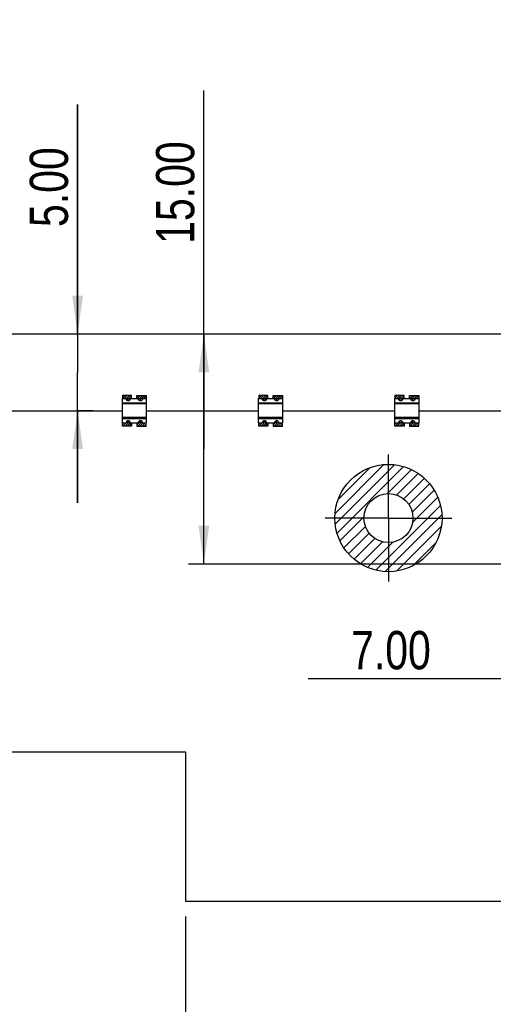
# Model space of a CAD drawing. Header units: millimetres. Extents: x 0 to 420, y 0 to 297.
# Tile 9 of 13: x 161 to 192, y 181 to 245. Entities that reach past the tile are written whole.
import ezdxf

# ---------------------------------------------------------------- set-up
doc = ezdxf.new("R2010")
doc.units = ezdxf.units.MM
doc.header["$LTSCALE"] = 23.1
doc.linetypes.add('CENTER', pattern=[0.6, 0.375, -0.075, 0.075, -0.075])
doc.layers.get('0').update_dxf_attribs({"linetype": 'CONTINUOUS'})
doc.layers.add('02___PRT_ALL_AXES', color=7, linetype='CONTINUOUS')
doc.layers.add('03___PRT_ALL_CURVES', color=7, linetype='CONTINUOUS')
doc.styles.get("Standard").update_dxf_attribs({"font": 'txt', "width": 0.8})
doc.dimstyles.new('DIMSTYLE_1', dxfattribs={"dimtxt": 2.5, "dimasz": 2.5, "dimexe": 1, "dimexo": 1, "dimtad": 1, "dimzin": 0, "dimdsep": 46, "dimtxsty": 'STANDARD', "dimblk": '_FILLED', "dimblk1": '_FILLED', "dimblk2": '_FILLED', "dimcen": 0.09, "dimadec": 0, "dimazin": 0, "dimtp": 0.1, "dimtm": 0.1, "dimtfac": 1, "dimtofl": 0, "dimtmove": 0, "dimatfit": 3, "dimldrblk": '_FILLED', "dimfxl": 1, "dimtolj": 1, "dimtzin": 0, "dimarcsym": 0})
doc.dimstyles.new('DIMSTYLE_2', dxfattribs={"dimtxt": 2.5, "dimasz": 2.5, "dimexe": 1, "dimexo": 1, "dimtad": 1, "dimzin": 0, "dimdsep": 46, "dimtxsty": 'STANDARD', "dimblk": '_FILLED', "dimblk1": '_FILLED', "dimblk2": '_FILLED', "dimcen": 0.09, "dimadec": 0, "dimazin": 0, "dimtp": 0.5, "dimtm": 0.5, "dimtfac": 1, "dimtofl": 0, "dimtmove": 0, "dimatfit": 3, "dimldrblk": '_FILLED', "dimfxl": 1, "dimtolj": 1, "dimtzin": 0, "dimarcsym": 0})
doc.dimstyles.new('DIMSTYLE_3', dxfattribs={"dimtxt": 2.5, "dimasz": 2.5, "dimexe": 1, "dimexo": 1, "dimtad": 1, "dimzin": 0, "dimdsep": 46, "dimtxsty": 'STANDARD', "dimblk": '_FILLED', "dimblk1": '_FILLED', "dimblk2": '_FILLED', "dimcen": 0.09, "dimadec": 0, "dimazin": 0, "dimtp": 0.3, "dimtm": 0.3, "dimtfac": 1, "dimtofl": 0, "dimtmove": 0, "dimatfit": 3, "dimldrblk": '_FILLED', "dimfxl": 1, "dimtolj": 1, "dimtzin": 0, "dimarcsym": 0})
doc.dimstyles.new('DIMSTYLE_4', dxfattribs={"dimtxt": 2.5, "dimasz": 2.5, "dimexe": 1, "dimexo": 1, "dimtad": 1, "dimzin": 0, "dimdsep": 46, "dimtxsty": 'STANDARD', "dimblk": '_FILLED', "dimblk1": '_FILLED', "dimblk2": '_FILLED', "dimcen": 0.09, "dimadec": 0, "dimazin": 0, "dimtp": 0.2, "dimtm": 0.2, "dimtfac": 1, "dimtofl": 0, "dimtmove": 0, "dimatfit": 3, "dimldrblk": '_FILLED', "dimfxl": 1, "dimtolj": 1, "dimtzin": 0, "dimarcsym": 0})

# ---------------------------------------------------------------- blocks, each defined once
blk = doc.blocks.new('_FILLED')
at = {"color": 0, "linetype": 'BYBLOCK'}
blk.add_solid([(0, 0), (-1, 0.14), (-1, -0.14)], dxfattribs=at)
blk = doc.blocks.new('*D1')
at = {"color": 2, "linetype": 'CONTINUOUS'}
for p, q in [((102.999, 225.828), (102.999, 260.647)), ((304.999, 225.828), (304.999, 260.647)), ((102.999, 259.647), (203.999, 259.647)), ((304.999, 259.647), (203.999, 259.647))]:
    blk.add_line(p, q, dxfattribs=at)
at = {"color": 2, "linetype": 'CONTINUOUS', "xscale": 2.5, "yscale": 2.5, "zscale": 2.5, "rotation": 180}
blk.add_blockref('_FILLED', (102.999, 259.647), dxfattribs=at)
at = {"color": 2, "linetype": 'CONTINUOUS', "xscale": 2.5, "yscale": 2.5, "zscale": 2.5}
blk.add_blockref('_FILLED', (304.999, 259.647), dxfattribs=at)
at = {"color": 2, "linetype": 'CONTINUOUS', "insert": (203.999, 262.772), "char_height": 2.5, "width": 12, "attachment_point": 2, "line_spacing_factor": 0.9}
blk.add_mtext('202.00', dxfattribs=at)
blk = doc.blocks.new('*D8')
at = {"color": 2, "linetype": 'CONTINUOUS'}
for p, q in [((164.697, 224.828), (164.697, 239.809)), ((164.697, 239.809), (164.697, 222.328)), ((165.697, 224.828), (164.679, 224.828)), ((164.697, 213.828), (164.697, 222.328)), ((165.697, 219.828), (164.679, 219.828)), ((164.697, 219.828), (164.697, 213.828))]:
    blk.add_line(p, q, dxfattribs=at)
at = {"color": 2, "linetype": 'CONTINUOUS', "xscale": 2.5, "yscale": 2.5, "zscale": 2.5}
for p, rotation in [((164.697, 224.828), 270), ((164.697, 219.828), 90)]:
    blk.add_blockref('_FILLED', p, dxfattribs=dict(at, rotation=rotation))
at = {"color": 2, "linetype": 'CONTINUOUS', "insert": (161.572, 231.809), "char_height": 2.5, "width": 8, "attachment_point": 1, "rotation": 90, "line_spacing_factor": 0.9}
blk.add_mtext('5.00', dxfattribs=at)
blk = doc.blocks.new('*D13')
at = {"color": 2, "linetype": 'CONTINUOUS'}
for p, q in [((114.999, 219.395), (114.999, 251.051)), ((292.999, 219.395), (292.999, 251.051)), ((114.999, 250.051), (203.999, 250.051)), ((292.999, 250.051), (203.999, 250.051))]:
    blk.add_line(p, q, dxfattribs=at)
at = {"color": 2, "linetype": 'CONTINUOUS', "xscale": 2.5, "yscale": 2.5, "zscale": 2.5, "rotation": 180}
blk.add_blockref('_FILLED', (114.999, 250.051), dxfattribs=at)
at = {"color": 2, "linetype": 'CONTINUOUS', "xscale": 2.5, "yscale": 2.5, "zscale": 2.5}
blk.add_blockref('_FILLED', (292.999, 250.051), dxfattribs=at)
at = {"color": 2, "linetype": 'CONTINUOUS', "insert": (203.999, 253.176), "char_height": 2.5, "width": 12, "attachment_point": 2, "line_spacing_factor": 0.9}
blk.add_mtext('178.00', dxfattribs=at)
blk = doc.blocks.new('*D15')
at = {"color": 2, "linetype": 'CONTINUOUS'}
for p, q in [((215.129, 188.828), (215.129, 198.209)), ((207.499, 189.828), (216.129, 189.828)), ((215.129, 189.828), (215.129, 188.828)), ((215.129, 187.828), (215.129, 188.828))]:
    blk.add_line(p, q, dxfattribs=at)
at = {"color": 2, "linetype": 'CONTINUOUS', "xscale": 2.5, "yscale": 2.5, "zscale": 2.5}
for p, rotation in [((215.129, 187.828), 270), ((215.129, 189.828), 90)]:
    blk.add_blockref('_FILLED', p, dxfattribs=dict(at, rotation=rotation))
at = {"color": 2, "linetype": 'CONTINUOUS', "insert": (212.004, 190.209), "char_height": 2.5, "width": 8, "attachment_point": 1, "rotation": 90, "line_spacing_factor": 0.9}
blk.add_mtext('2.00', dxfattribs=at)
blk = doc.blocks.new('*D16')
at = {"color": 2, "linetype": 'CONTINUOUS'}
for p, q in [((193.499, 207.395), (193.499, 201.335)), ((200.499, 207.395), (200.499, 201.335)), ((196.999, 202.335), (179.766, 202.335)), ((193.499, 202.335), (196.999, 202.335)), ((200.499, 202.335), (196.999, 202.335))]:
    blk.add_line(p, q, dxfattribs=at)
at = {"color": 2, "linetype": 'CONTINUOUS', "xscale": 2.5, "yscale": 2.5, "zscale": 2.5, "rotation": 180}
blk.add_blockref('_FILLED', (193.499, 202.335), dxfattribs=at)
at = {"color": 2, "linetype": 'CONTINUOUS', "xscale": 2.5, "yscale": 2.5, "zscale": 2.5}
blk.add_blockref('_FILLED', (200.499, 202.335), dxfattribs=at)
at = {"color": 2, "linetype": 'CONTINUOUS', "insert": (187.766, 205.46), "char_height": 2.5, "width": 8, "attachment_point": 3, "line_spacing_factor": 0.9}
blk.add_mtext('7.00', dxfattribs=at)
blk = doc.blocks.new('*D17')
at = {"color": 2, "linetype": 'CONTINUOUS'}
for p, q in [((171.749, 186.828), (171.749, 173.902)), ((236.249, 186.828), (236.249, 173.902)), ((171.749, 174.902), (203.999, 174.902)), ((236.249, 174.902), (203.999, 174.902))]:
    blk.add_line(p, q, dxfattribs=at)
at = {"color": 2, "linetype": 'CONTINUOUS', "xscale": 2.5, "yscale": 2.5, "zscale": 2.5, "rotation": 180}
blk.add_blockref('_FILLED', (171.749, 174.902), dxfattribs=at)
at = {"color": 2, "linetype": 'CONTINUOUS', "xscale": 2.5, "yscale": 2.5, "zscale": 2.5}
blk.add_blockref('_FILLED', (236.249, 174.902), dxfattribs=at)
at = {"color": 2, "linetype": 'CONTINUOUS', "insert": (203.999, 178.027), "char_height": 2.5, "width": 10, "attachment_point": 2, "line_spacing_factor": 0.9}
blk.add_mtext('64.50', dxfattribs=at)
blk = doc.blocks.new('*D19')
at = {"color": 2, "linetype": 'CONTINUOUS'}
for p, q in [((172.944, 217.328), (172.944, 240.71)), ((172.944, 224.828), (172.944, 217.328)), ((172.944, 209.828), (172.944, 217.328)), ((192.499, 209.828), (171.944, 209.828))]:
    blk.add_line(p, q, dxfattribs=at)
at = {"color": 2, "linetype": 'CONTINUOUS', "xscale": 2.5, "yscale": 2.5, "zscale": 2.5}
for p, rotation in [((172.944, 224.828), 90), ((172.944, 209.828), 270)]:
    blk.add_blockref('_FILLED', p, dxfattribs=dict(at, rotation=rotation))
at = {"color": 2, "linetype": 'CONTINUOUS', "insert": (169.819, 230.71), "char_height": 2.5, "width": 10, "attachment_point": 1, "rotation": 90, "line_spacing_factor": 0.9}
blk.add_mtext('15.00', dxfattribs=at)

msp = doc.modelspace()

# ---------------------------------------------------------------- linework, layer by layer
at = {"color": 7, "linetype": 'CONTINUOUS'}
for p, q in [((304.999, 224.828), (102.999, 224.828)), ((167.599, 220.628), (167.599, 219.028)), ((167.599, 220.628), (167.849, 220.628)), ((167.599, 220.347), (169.199, 220.347)), ((169.199, 220.323), (167.599, 220.323)), ((168.149, 220.628), (168.649, 220.628)), ((168.949, 220.628), (169.199, 220.628)), ((169.199, 219.028), (169.199, 220.628)), ((176.499, 220.628), (176.499, 219.028)), ((176.499, 220.628), (176.749, 220.628)), ((176.499, 220.347), (178.099, 220.347)), ((178.099, 220.323), (176.499, 220.323)), ((177.049, 220.628), (177.549, 220.628)), ((177.849, 220.628), (178.099, 220.628)), ((178.099, 219.028), (178.099, 220.628)), ((185.399, 220.628), (185.399, 219.028)), ((185.399, 220.628), (185.649, 220.628)), ((185.399, 220.347), (186.999, 220.347)), ((186.999, 220.323), (185.399, 220.323)), ((185.949, 220.628), (186.449, 220.628)), ((186.749, 220.628), (186.999, 220.628)), ((186.999, 219.028), (186.999, 220.628)), ((169.199, 220.278), (167.599, 220.278)), ((178.099, 220.278), (176.499, 220.278)), ((186.999, 220.278), (185.399, 220.278)), ((169.199, 219.378), (167.599, 219.378)), ((167.599, 219.333), (169.199, 219.333)), ((169.199, 219.308), (167.599, 219.308)), ((167.599, 219.028), (167.849, 219.028)), ((168.149, 219.028), (168.649, 219.028)), ((168.949, 219.028), (169.199, 219.028)), ((178.099, 219.378), (176.499, 219.378)), ((176.499, 219.333), (178.099, 219.333)), ((178.099, 219.308), (176.499, 219.308)), ((176.499, 219.028), (176.749, 219.028)), ((177.049, 219.028), (177.549, 219.028)), ((177.849, 219.028), (178.099, 219.028)), ((186.999, 219.378), (185.399, 219.378)), ((185.399, 219.333), (186.999, 219.333)), ((186.999, 219.308), (185.399, 219.308)), ((185.399, 219.028), (185.649, 219.028)), ((185.949, 219.028), (186.449, 219.028)), ((186.749, 219.028), (186.999, 219.028)), ((102.999, 197.578), (171.749, 197.578)), ((171.749, 197.578), (171.749, 187.828)), ((171.749, 187.828), (236.249, 187.828))]:
    msp.add_line(p, q, dxfattribs=at)
at = {"color": 4, "linetype": 'CONTINUOUS'}
for p, q in [((167.624, 220.828), (167.624, 220.628)), ((168.224, 220.828), (167.624, 220.828)), ((167.849, 220.628), (168.149, 220.628)), ((168.224, 220.628), (168.224, 220.828)), ((168.574, 220.628), (168.574, 220.828)), ((168.574, 220.828), (169.174, 220.828)), ((168.649, 220.628), (168.949, 220.628)), ((169.174, 220.828), (169.174, 220.628)), ((176.524, 220.828), (176.524, 220.628)), ((177.124, 220.828), (176.524, 220.828)), ((176.749, 220.628), (177.049, 220.628)), ((177.124, 220.628), (177.124, 220.828)), ((177.474, 220.628), (177.474, 220.828)), ((177.474, 220.828), (178.074, 220.828)), ((177.549, 220.628), (177.849, 220.628)), ((178.074, 220.828), (178.074, 220.628)), ((185.424, 220.828), (185.424, 220.628)), ((186.024, 220.828), (185.424, 220.828)), ((185.649, 220.628), (185.949, 220.628)), ((186.024, 220.628), (186.024, 220.828)), ((186.374, 220.628), (186.374, 220.828)), ((186.374, 220.828), (186.974, 220.828)), ((186.449, 220.628), (186.749, 220.628)), ((186.974, 220.828), (186.974, 220.628)), ((167.624, 218.828), (167.624, 219.028)), ((168.149, 219.028), (167.849, 219.028)), ((168.224, 219.028), (168.224, 218.828)), ((168.574, 219.028), (168.574, 218.828)), ((168.949, 219.028), (168.649, 219.028)), ((169.174, 218.828), (169.174, 219.028)), ((176.524, 218.828), (176.524, 219.028)), ((177.049, 219.028), (176.749, 219.028)), ((177.124, 219.028), (177.124, 218.828)), ((177.474, 219.028), (177.474, 218.828)), ((177.849, 219.028), (177.549, 219.028)), ((178.074, 218.828), (178.074, 219.028)), ((185.424, 218.828), (185.424, 219.028)), ((185.949, 219.028), (185.649, 219.028)), ((186.024, 219.028), (186.024, 218.828)), ((186.374, 219.028), (186.374, 218.828)), ((186.749, 219.028), (186.449, 219.028)), ((186.974, 218.828), (186.974, 219.028)), ((168.224, 218.828), (167.624, 218.828)), ((168.574, 218.828), (169.174, 218.828)), ((177.124, 218.828), (176.524, 218.828)), ((177.474, 218.828), (178.074, 218.828)), ((186.024, 218.828), (185.424, 218.828)), ((186.374, 218.828), (186.974, 218.828))]:
    msp.add_line(p, q, dxfattribs=at)
at = {"color": 2, "linetype": 'CONTINUOUS'}
for p, q in [((167.624, 220.793), (167.658, 220.828)), ((167.624, 220.652), (167.8, 220.828)), ((167.741, 220.628), (167.941, 220.828)), ((167.866, 220.611), (168.083, 220.828)), ((167.907, 220.51), (168.224, 220.828)), ((168.007, 220.469), (168.224, 220.686)), ((168.574, 220.753), (168.648, 220.828)), ((168.574, 220.612), (168.79, 220.828)), ((168.665, 220.562), (168.931, 220.828)), ((168.737, 220.492), (169.073, 220.828)), ((169.014, 220.628), (169.174, 220.788)), ((169.155, 220.628), (169.174, 220.646)), ((176.524, 220.793), (176.558, 220.828)), ((176.524, 220.652), (176.7, 220.828)), ((176.641, 220.628), (176.841, 220.828)), ((176.766, 220.611), (176.983, 220.828)), ((176.807, 220.51), (177.124, 220.828)), ((176.907, 220.469), (177.124, 220.686)), ((177.474, 220.753), (177.548, 220.828)), ((177.474, 220.612), (177.69, 220.828)), ((177.565, 220.562), (177.831, 220.828)), ((177.637, 220.492), (177.973, 220.828)), ((177.914, 220.628), (178.074, 220.788)), ((178.055, 220.628), (178.074, 220.646)), ((185.424, 220.793), (185.458, 220.828)), ((185.424, 220.652), (185.6, 220.828)), ((185.541, 220.628), (185.741, 220.828)), ((185.666, 220.611), (185.883, 220.828)), ((185.707, 220.51), (186.024, 220.828)), ((185.807, 220.469), (186.024, 220.686)), ((186.374, 220.753), (186.448, 220.828)), ((186.374, 220.612), (186.59, 220.828)), ((186.465, 220.562), (186.731, 220.828)), ((186.537, 220.492), (186.873, 220.828)), ((186.814, 220.628), (186.974, 220.788)), ((186.955, 220.628), (186.974, 220.646)), ((167.624, 218.955), (167.697, 219.028)), ((167.638, 218.828), (167.994, 219.183)), ((167.78, 218.828), (168.095, 219.142)), ((167.921, 218.828), (168.135, 219.042)), ((168.574, 218.915), (168.818, 219.159)), ((168.628, 218.828), (168.918, 219.118)), ((168.77, 218.828), (168.959, 219.017)), ((168.911, 218.828), (169.111, 219.028)), ((176.524, 218.955), (176.597, 219.028)), ((176.538, 218.828), (176.894, 219.183)), ((176.68, 218.828), (176.995, 219.142)), ((176.821, 218.828), (177.035, 219.042)), ((177.474, 218.915), (177.718, 219.159)), ((177.528, 218.828), (177.818, 219.118)), ((177.67, 218.828), (177.859, 219.017)), ((177.811, 218.828), (178.011, 219.028)), ((185.424, 218.955), (185.497, 219.028)), ((185.438, 218.828), (185.794, 219.183)), ((185.58, 218.828), (185.895, 219.142)), ((185.721, 218.828), (185.935, 219.042)), ((186.374, 218.915), (186.618, 219.159)), ((186.428, 218.828), (186.718, 219.118)), ((186.57, 218.828), (186.759, 219.017)), ((186.711, 218.828), (186.911, 219.028)), ((168.063, 218.828), (168.224, 218.989)), ((168.204, 218.828), (168.224, 218.848)), ((169.053, 218.828), (169.174, 218.949)), ((176.963, 218.828), (177.124, 218.989)), ((177.104, 218.828), (177.124, 218.848)), ((177.953, 218.828), (178.074, 218.949)), ((185.863, 218.828), (186.024, 218.989)), ((186.004, 218.828), (186.024, 218.848)), ((186.853, 218.828), (186.974, 218.949)), ((181.512, 213.131), (184.696, 216.315)), ((181.521, 212.433), (185.394, 216.305)), ((181.64, 211.844), (185.982, 216.187)), ((181.716, 214.042), (183.785, 216.11)), ((184.929, 214.426), (186.495, 215.992)), ((185.543, 214.333), (186.946, 215.736)), ((185.996, 214.079), (187.344, 215.426)), ((186.334, 213.71), (187.69, 215.066)), ((186.55, 213.219), (187.985, 214.654)), ((186.572, 212.533), (188.225, 214.186)), ((184.172, 209.427), (188.4, 213.654)), ((181.835, 211.332), (183.401, 212.898)), ((184.787, 209.334), (188.493, 213.04)), ((182.091, 210.881), (183.494, 212.284)), ((185.528, 209.368), (188.459, 212.299)), ((182.4, 210.483), (183.748, 211.831)), ((182.761, 210.137), (184.117, 211.493)), ((183.173, 209.842), (184.608, 211.276)), ((183.641, 209.602), (185.293, 211.255)), ((186.564, 209.697), (188.13, 211.263))]:
    msp.add_line(p, q, dxfattribs=at)
at = {"color": 4, "linetype": 'CONTINUOUS'}
for radius in [3.5, 1.6]:
    msp.add_circle((184.999, 212.828), radius, dxfattribs=at)
at = {"color": 7, "linetype": 'CONTINUOUS'}
for centre, start, end in [((167.999, 220.628), 180, 360), ((168.799, 220.628), 180, 360), ((176.899, 220.628), 180, 360), ((177.699, 220.628), 180, 360), ((185.799, 220.628), 180, 360), ((186.599, 220.628), 180, 360), ((167.999, 219.028), 0, 180), ((168.799, 219.028), 0, 180), ((176.899, 219.028), 0, 180), ((177.699, 219.028), 0, 180), ((185.799, 219.028), 0, 180), ((186.599, 219.028), 0, 180)]:
    msp.add_arc(centre, 0.15, start, end, dxfattribs=at)
at = {"layer": '02___PRT_ALL_AXES', "color": 7, "linetype": 'CENTER'}
for q in [(184.999, 216.968), (180.859, 212.828), (184.999, 208.688), (189.139, 212.828)]:
    msp.add_line((184.999, 212.828), q, dxfattribs=at)
at = {"layer": '02___PRT_ALL_AXES', "color": 7, "linetype": 'CONTINUOUS'}
msp.add_circle((184.999, 212.828), 1.6, dxfattribs=at)
at = {"layer": '03___PRT_ALL_CURVES', "color": 4, "linetype": 'CONTINUOUS'}
for p, q in [((167.849, 220.628), (168.149, 220.628)), ((168.649, 220.628), (168.949, 220.628)), ((176.749, 220.628), (177.049, 220.628)), ((177.549, 220.628), (177.849, 220.628)), ((185.649, 220.628), (185.949, 220.628)), ((186.449, 220.628), (186.749, 220.628)), ((168.149, 219.028), (167.849, 219.028)), ((168.949, 219.028), (168.649, 219.028)), ((177.049, 219.028), (176.749, 219.028)), ((177.849, 219.028), (177.549, 219.028)), ((185.949, 219.028), (185.649, 219.028)), ((186.749, 219.028), (186.449, 219.028))]:
    msp.add_line(p, q, dxfattribs=at)
at = {"layer": '03___PRT_ALL_CURVES', "color": 5, "linetype": 'CENTER'}
for p, q in [((160.299, 219.828), (167.599, 219.828)), ((169.199, 219.828), (176.499, 219.828)), ((178.099, 219.828), (185.399, 219.828)), ((186.999, 219.828), (194.299, 219.828))]:
    msp.add_line(p, q, dxfattribs=at)

# ---------------------------------------------------------------- dimensions: what is measured, and where the dimension line sits
at = {"color": 2, "linetype": 'CONTINUOUS'}
for base, p1, p2, dimstyle, picture, middle in [((304.999, 259.647), (102.999, 224.828), (304.999, 224.828), 'DIMSTYLE_2', '*D1', (203.999, 259.647)), ((292.999, 250.051), (114.999, 218.395), (292.999, 218.395), 'DIMSTYLE_2', '*D13', (203.999, 250.051)), ((200.499, 202.335), (193.499, 208.395), (200.499, 208.395), 'DIMSTYLE_4', '*D16', (183.766, 202.335)), ((236.249, 174.902), (171.749, 187.828), (236.249, 187.828), 'DIMSTYLE_3', '*D17', (203.999, 174.902))]:
    dim = msp.add_linear_dim(base=base, p1=p1, p2=p2, dimstyle=dimstyle, dxfattribs=at)
    dim.commit()
    dim.dimension.update_dxf_attribs({"geometry": picture, "text_midpoint": middle, "dimtype": 160})
for base, p1, p2, angle, dimstyle, picture, middle in [((172.944, 209.828), (304.999, 224.828), (193.499, 209.828), 270, 'DIMSTYLE_4', '*D19', (172.944, 235.71)), ((164.697, 224.828), (166.697, 219.828), (166.697, 224.828), 90, 'DIMSTYLE_1', '*D8', (164.697, 235.809)), ((215.129, 187.828), (206.499, 189.828), (171.749, 187.828), 270, 'DIMSTYLE_1', '*D15', (215.129, 194.209))]:
    dim = msp.add_linear_dim(base=base, p1=p1, p2=p2, angle=angle, dimstyle=dimstyle, dxfattribs=at)
    dim.commit()
    dim.dimension.update_dxf_attribs({"geometry": picture, "text_midpoint": middle, "dimtype": 160})

doc.saveas('drawing.dxf')
